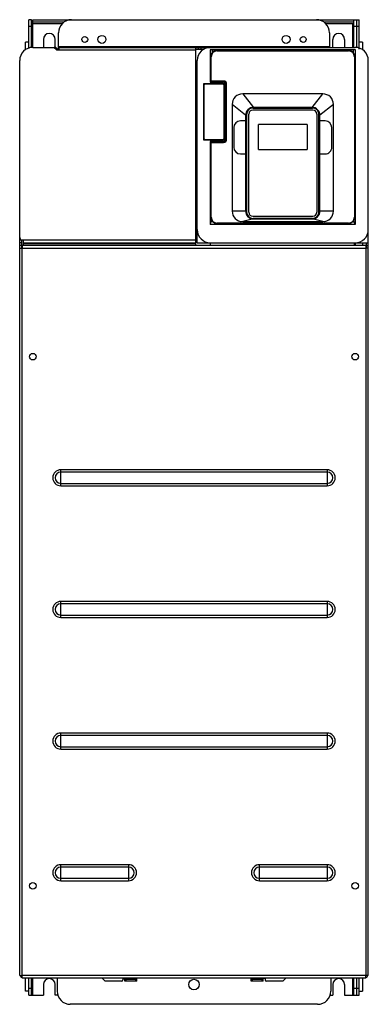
# Model space of a CAD drawing. Header units: millimetres. Extents: x 177 to 442, y 65 to 813.
import ezdxf

# ---------------------------------------------------------------- set-up
doc = ezdxf.new("R2010")
doc.units = ezdxf.units.MM
doc.header["$LTSCALE"] = 56.908157
doc.layers.get('0').update_dxf_attribs({"linetype": 'CONTINUOUS'})

msp = doc.modelspace()

# ---------------------------------------------------------------- linework, layer by layer
at = {"color": 7, "linetype": 'Continuous'}
for p, q in [((184.21, 790.84), (184.21, 812.65)), ((186.21, 812.65), (184.21, 812.65)), ((186.21, 791.54), (186.21, 812.65)), ((186.21, 809.65), (209.74, 809.65)), ((187.21, 791.65), (187.21, 812.65)), ((187.21, 812.65), (435.21, 812.65)), ((210.74, 810.65), (187.21, 810.65)), ((431.21, 810.65), (408.68, 810.65)), ((409.68, 809.65), (431.21, 809.65)), ((430.21, 809.65), (430.21, 791.65)), ((431.21, 791.65), (431.21, 812.65)), ((433.21, 812.65), (433.21, 791.54)), ((435.21, 790.15), (435.21, 812.65)), ((184.21, 807.65), (186.21, 807.65)), ((206.71, 789.65), (206.71, 802.65)), ((412.71, 802.65), (412.71, 791.65)), ((431.21, 807.65), (435.21, 807.65)), ((181.71, 789.81), (181.71, 795.65)), ((184.21, 795.65), (181.71, 795.65)), ((195.21, 797.65), (195.21, 791.58)), ((204.21, 791.58), (204.21, 797.65)), ((415.21, 791.58), (415.21, 797.65)), ((424.21, 797.65), (424.21, 791.58)), ((437.71, 795.65), (435.21, 795.65)), ((437.71, 795.65), (437.71, 789.82)), ((187.21, 791.65), (203.88, 791.65)), ((205.21, 789.65), (203.21, 791.65)), ((205.21, 789.65), (311.21, 789.65)), ((206.07, 790.3), (205.3, 791.06)), ((206.42, 790.15), (207.21, 790.15)), ((412.71, 792.15), (206.71, 792.15)), ((206.71, 791.65), (432.21, 791.65)), ((207.21, 789.65), (207.21, 791.65)), ((311.21, 641.15), (311.21, 791.65)), ((311.21, 790.15), (317.39, 790.15)), ((313.21, 790.15), (313.21, 791.65)), ((315.21, 790.15), (315.21, 791.65)), ((318.71, 790.79), (318.71, 791.65)), ((320.71, 791.48), (320.71, 791.65)), ((322.02, 789.65), (322.02, 765.15)), ((432.41, 789.65), (322.02, 789.65)), ((323.46, 789.65), (323.46, 787.32)), ((327.21, 788.95), (327.21, 789.25)), ((327.21, 789.25), (427.21, 789.25)), ((327.21, 788.95), (427.21, 788.95)), ((427.21, 789.25), (427.21, 788.95)), ((430.96, 787.32), (430.96, 789.65)), ((432.41, 657.24), (432.41, 789.65)), ((177.21, 86.65), (177.21, 781.65)), ((312.21, 643.15), (312.21, 781.65)), ((322.51, 765.75), (322.51, 784.55)), ((322.51, 784.55), (322.81, 784.55)), ((322.81, 766.05), (322.81, 784.55)), ((431.61, 784.55), (431.61, 662.55)), ((431.61, 784.55), (431.91, 784.55)), ((431.91, 784.55), (431.91, 662.55)), ((442.21, 86.65), (442.21, 781.65)), ((317.26, 721.15), (317.26, 764.15)), ((317.26, 764.15), (332.66, 764.15)), ((317.51, 722.2), (317.51, 763.1)), ((318.31, 763.9), (331.61, 763.9)), ((322.02, 765.15), (331.66, 765.15)), ((322.81, 766.05), (322.51, 765.75)), ((322.51, 765.75), (332.21, 765.75)), ((332.21, 766.05), (322.81, 766.05)), ((323.46, 765.75), (323.46, 765.15)), ((332.21, 766.05), (332.21, 765.75)), ((332.41, 763.1), (332.41, 722.2)), ((332.66, 764.15), (332.66, 721.15)), ((333.66, 763.15), (333.66, 722.15)), ((334.21, 763.75), (334.21, 721.75)), ((334.21, 763.75), (334.51, 763.75)), ((334.51, 721.75), (334.51, 763.75)), ((346.71, 756.3), (354.96, 746.05)), ((407.71, 756.3), (346.71, 756.3)), ((399.46, 746.05), (407.71, 756.3)), ((338.71, 748.3), (338.71, 667.25)), ((348.96, 740.05), (338.71, 748.3)), ((415.71, 748.3), (405.46, 740.05)), ((415.71, 667.25), (415.71, 748.3)), ((349.71, 740.56), (349.71, 666.66)), ((351.36, 666.31), (351.36, 740.91)), ((400.06, 743.91), (354.36, 743.91)), ((354.71, 745.56), (399.71, 745.56)), ((399.46, 746.05), (354.96, 746.05)), ((403.06, 740.91), (403.06, 666.31)), ((404.71, 666.66), (404.71, 740.56)), ((348.96, 735.7), (344.96, 735.7)), ((348.96, 740.05), (348.96, 667.25)), ((405.46, 667.25), (405.46, 740.05)), ((409.46, 735.7), (405.46, 735.7)), ((339.96, 730.7), (339.96, 715.7)), ((358.71, 714.01), (358.71, 733.01)), ((395.71, 733.01), (358.71, 733.01)), ((395.71, 733.01), (395.71, 714.01)), ((414.46, 715.7), (414.46, 730.7)), ((332.66, 721.15), (317.26, 721.15)), ((331.61, 721.4), (318.31, 721.4)), ((322.02, 720.15), (322.02, 657.24)), ((331.66, 720.15), (322.02, 720.15)), ((322.51, 662.55), (322.51, 719.75)), ((322.81, 719.45), (322.51, 719.75)), ((332.21, 719.75), (322.51, 719.75)), ((322.81, 662.55), (322.81, 719.45)), ((322.81, 719.45), (332.21, 719.45)), ((323.46, 720.15), (323.46, 719.75)), ((332.21, 719.75), (332.21, 719.45)), ((334.51, 721.75), (334.21, 721.75)), ((344.96, 710.7), (348.96, 710.7)), ((358.71, 714.01), (395.71, 714.01)), ((405.46, 710.7), (409.46, 710.7)), ((348.96, 667.25), (338.71, 667.25)), ((415.71, 667.25), (405.46, 667.25)), ((322.02, 657.24), (323.37, 659.96)), ((322.81, 662.55), (322.51, 662.55)), ((354.96, 661.25), (346.71, 659.25)), ((346.71, 659.25), (407.71, 659.25)), ((354.36, 663.31), (400.06, 663.31)), ((399.71, 661.66), (354.71, 661.66)), ((354.96, 661.25), (399.46, 661.25)), ((407.71, 659.25), (399.46, 661.25)), ((432.41, 657.24), (431.05, 659.96)), ((431.91, 662.55), (431.61, 662.55)), ((322.02, 657.24), (432.41, 657.24)), ((327.21, 657.85), (327.21, 658.15)), ((345.48, 658.15), (327.21, 658.15)), ((345.48, 657.85), (327.21, 657.85)), ((345.48, 657.85), (345.48, 658.15)), ((346.72, 657.79), (346.72, 658.09)), ((407.7, 658.09), (346.72, 658.09)), ((346.72, 657.79), (407.7, 657.79)), ((407.7, 658.09), (407.7, 657.79)), ((408.66, 657.83), (408.63, 658.13)), ((408.95, 657.85), (408.95, 658.15)), ((427.21, 658.15), (408.95, 658.15)), ((427.21, 657.85), (408.95, 657.85)), ((427.21, 658.15), (427.21, 657.85)), ((178.71, 645.15), (177.21, 645.15)), ((178.71, 645.15), (178.71, 639.25)), ((311.21, 645.15), (179.21, 645.15)), ((180.21, 641.15), (180.21, 645.15)), ((178.71, 643.15), (177.21, 643.15)), ((178.71, 641.15), (177.21, 641.15)), ((177.21, 639.15), (440.21, 639.15)), ((179.21, 641.15), (179.21, 639.15)), ((440.21, 641.15), (179.21, 641.15)), ((179.21, 86.65), (179.21, 639.15)), ((180.21, 643.15), (311.21, 643.15)), ((180.21, 642.65), (311.21, 642.65)), ((312.21, 643.15), (322.12, 643.15)), ((322.11, 643.15), (322.11, 641.15)), ((322.21, 643.15), (442.21, 643.15)), ((431.61, 641.15), (431.61, 643.15)), ((432.21, 643.15), (432.21, 641.15)), ((437.71, 643.15), (437.71, 641.15)), ((440.21, 641.15), (440.21, 639.15)), ((440.21, 640.96), (440.21, 641.14)), ((440.21, 639.15), (440.21, 86.65)), ((442.21, 639.15), (440.21, 639.15)), ((440.71, 639.25), (440.71, 643.15)), ((440.71, 641.15), (442.21, 641.15)), ((208.46, 458.57), (208.46, 470.73)), ((410.96, 470.73), (208.46, 470.73)), ((410.96, 468.95), (208.46, 468.95)), ((410.96, 470.73), (410.96, 458.57)), ((208.46, 460.35), (410.96, 460.35)), ((208.46, 458.57), (410.96, 458.57)), ((208.46, 358.57), (208.46, 370.73)), ((410.96, 370.73), (208.46, 370.73)), ((410.96, 368.95), (208.46, 368.95)), ((410.96, 370.73), (410.96, 358.57)), ((208.46, 360.35), (410.96, 360.35)), ((208.46, 358.57), (410.96, 358.57)), ((410.96, 270.73), (208.46, 270.73)), ((208.46, 258.57), (208.46, 270.73)), ((410.96, 270.73), (410.96, 258.57)), ((410.96, 268.95), (208.46, 268.95)), ((208.46, 260.35), (410.96, 260.35)), ((208.46, 258.57), (410.96, 258.57)), ((259.96, 170.73), (208.46, 170.73)), ((208.46, 158.57), (208.46, 170.73)), ((259.96, 168.95), (208.46, 168.95)), ((259.96, 170.73), (259.96, 158.57)), ((410.96, 170.73), (359.46, 170.73)), ((359.46, 158.57), (359.46, 170.73)), ((410.96, 168.95), (359.46, 168.95)), ((410.96, 170.73), (410.96, 158.57)), ((208.46, 160.35), (259.96, 160.35)), ((208.46, 158.57), (259.96, 158.57)), ((359.46, 160.35), (410.96, 160.35)), ((359.46, 158.57), (410.96, 158.57)), ((177.21, 86.65), (179.21, 86.65)), ((440.21, 86.65), (179.21, 86.65)), ((179.21, 84.65), (179.21, 86.65)), ((179.21, 84.84), (179.21, 84.66)), ((179.21, 84.65), (440.21, 84.65)), ((181.71, 74.65), (181.71, 84.65)), ((184.21, 71.65), (184.21, 84.65)), ((186.21, 71.65), (186.21, 84.65)), ((187.21, 71.65), (187.21, 84.65)), ((205.71, 84.65), (205.71, 74.65)), ((239.71, 84.65), (242.21, 82.15)), ((255.71, 84.15), (266.21, 84.15)), ((255.71, 84.15), (255.71, 83.15)), ((257.21, 82.15), (257.21, 84.15)), ((257.21, 83.65), (266.21, 83.65)), ((258.21, 82.15), (258.21, 83.65)), ((265.21, 83.65), (265.21, 82.15)), ((266.21, 82.15), (266.21, 84.65)), ((353.21, 82.15), (353.21, 84.65)), ((363.71, 84.15), (353.21, 84.15)), ((353.21, 83.65), (362.21, 83.65)), ((354.21, 82.15), (354.21, 83.65)), ((361.21, 83.65), (361.21, 82.15)), ((362.21, 82.15), (362.21, 84.15)), ((363.71, 84.15), (363.71, 83.15)), ((377.21, 82.15), (379.71, 84.65)), ((413.71, 84.65), (413.71, 74.65)), ((430.21, 84.65), (430.21, 71.65)), ((431.21, 71.65), (431.21, 84.65)), ((433.21, 84.65), (433.21, 71.65)), ((435.21, 71.65), (435.21, 84.65)), ((437.71, 84.65), (437.71, 74.65)), ((442.21, 86.65), (440.21, 86.65)), ((440.21, 84.65), (440.21, 86.65)), ((186.21, 76.65), (184.21, 76.65)), ((195.21, 79.65), (195.21, 71.65)), ((204.21, 71.65), (204.21, 79.65)), ((254.71, 82.15), (242.21, 82.15)), ((266.21, 82.15), (257.21, 82.15)), ((362.21, 82.15), (353.21, 82.15)), ((377.21, 82.15), (364.71, 82.15)), ((415.21, 79.65), (415.21, 71.65)), ((424.21, 79.65), (424.21, 71.65)), ((435.21, 76.65), (431.21, 76.65)), ((184.21, 74.65), (181.71, 74.65)), ((184.21, 71.65), (195.21, 71.65)), ((206.69, 71.65), (204.21, 71.65)), ((413.21, 71.65), (415.21, 71.65)), ((424.21, 71.65), (435.21, 71.65)), ((435.21, 74.65), (437.71, 74.65)), ((403.71, 64.65), (215.71, 64.65))]:
    msp.add_line(p, q, dxfattribs=at)
for points in [[(345.48, 657.85), (345.49, 657.85), (345.55, 657.85), (345.64, 657.84), (345.76, 657.83)], [(345.76, 657.83), (346.03, 657.81), (346.53, 657.79), (346.72, 657.79)], [(407.7, 657.79), (407.88, 657.79), (408.37, 657.81), (408.66, 657.83)], [(408.66, 657.83), (408.78, 657.84), (408.95, 657.85)]]:
    msp.add_lwpolyline(points, dxfattribs=at)
for centre, radius in [((239.71, 797.65), 3), ((379.71, 797.65), 3), ((226.71, 797.65), 2.25), ((392.71, 797.65), 2.25), ((187.21, 556.65), 2.5), ((432.21, 556.65), 2.5), ((187.21, 154.65), 2.5), ((432.21, 154.65), 2.5), ((309.71, 79.65), 4)]:
    msp.add_circle(centre, radius, dxfattribs=at)
for centre, radius, start, end in [((216.71, 802.65), 10, 90, 180), ((402.71, 802.65), 10, 0, 90), ((199.71, 797.65), 4.5, 0, 180), ((419.71, 797.65), 4.5, 0, 180), ((187.21, 781.65), 10, 90, 180), ((203.88, 789.65), 2, 45, 90), ((206.42, 790.65), 0.5, 225, 270), ((322.21, 781.65), 10, 90, 180), ((327.21, 784.55), 4.7, 90, 180), ((327.21, 784.55), 4.4, 90, 180), ((427.21, 784.55), 4.7, 0, 90), ((427.21, 784.55), 4.4, 0, 90), ((432.21, 781.65), 10, 0, 90), ((318.31, 763.1), 0.8, 90, 180), ((331.61, 763.1), 0.8, 0, 90), ((331.66, 763.15), 2, 0, 90), ((332.21, 763.75), 2.3, 0, 90), ((332.21, 763.75), 2, 0, 90), ((346.71, 748.3), 8, 89.99616, 180.00384), ((407.71, 748.3), 8, 359.99616, 90.00384), ((354.96, 740.05), 6, 89.99945, 180.00055), ((354.71, 740.56), 5, 90, 180), ((354.36, 740.91), 3, 90, 180), ((399.46, 740.05), 6, 359.99945, 90.00055), ((399.71, 740.56), 5, 0, 90), ((400.06, 740.91), 3, 0, 90), ((344.96, 730.7), 5, 90.00072, 179.99883), ((409.46, 730.7), 5, 0.00117, 89.99928), ((318.31, 722.2), 0.8, 180, 270), ((331.61, 722.2), 0.8, 270, 360), ((331.66, 722.15), 2, 270, 360), ((332.21, 721.75), 2.3, 270, 360), ((332.21, 721.75), 2, 270, 360), ((344.96, 715.7), 5, 180.00717, 269.99282), ((409.46, 715.7), 5, 269.99918, 0.00071), ((346.71, 667.25), 8, 180, 270.00507), ((354.96, 667.25), 6, 179.99988, 270.00011), ((354.71, 666.66), 5, 180, 270), ((354.36, 666.31), 3, 180, 270), ((399.46, 667.25), 6, 269.99989, 0.00012), ((399.71, 666.66), 5, 270, 360), ((400.06, 666.31), 3, 270, 360), ((407.71, 667.25), 8, 269.99493, 0), ((327.21, 662.55), 4.7, 180, 270), ((327.21, 662.55), 4.4, 180, 270), ((427.21, 662.55), 4.7, 270, 360), ((427.21, 662.55), 4.4, 270, 360), ((322.21, 653.15), 10, 180, 270), ((346.72, 668.27), 10.19, 264.75544, 269.99464), ((407.7, 668.27), 10.19, 270.00588, 275.24446), ((432.21, 653.15), 10, 270, 360), ((179.21, 647.15), 2, 180, 270), ((208.46, 464.65), 6.08, 90, 270), ((208.46, 464.65), 4.3, 90, 270), ((410.96, 464.65), 6.08, 270, 90), ((410.96, 464.65), 4.3, 270, 90), ((208.46, 364.65), 6.08, 90, 270), ((208.46, 364.65), 4.3, 90, 270), ((410.96, 364.65), 6.08, 270, 90), ((410.96, 364.65), 4.3, 270, 90), ((208.46, 264.65), 6.08, 90, 270), ((410.96, 264.65), 6.08, 270, 90), ((208.46, 264.65), 4.3, 90, 270), ((410.96, 264.65), 4.3, 270, 90), ((208.46, 164.65), 6.08, 90, 270), ((208.46, 164.65), 4.3, 90, 270), ((259.96, 164.65), 6.08, 270, 90), ((259.96, 164.65), 4.3, 270, 90), ((359.46, 164.65), 6.08, 90, 270), ((359.46, 164.65), 4.3, 90, 270), ((410.96, 164.65), 6.08, 270, 90), ((410.96, 164.65), 4.3, 270, 90), ((180.34, 87.65), 3, 198.88843, 248.97105), ((199.71, 79.65), 4.5, 0, 180), ((254.71, 83.15), 1, 270, 360), ((364.71, 83.15), 1, 180, 270), ((419.71, 79.65), 4.5, 0, 180), ((439.09, 87.65), 3, 291.07504, 341.16013), ((215.71, 74.65), 10, 180, 270), ((403.71, 74.65), 10, 270, 360)]:
    msp.add_arc(centre, radius, start, end, dxfattribs=at)
for points, knots in [([(345.48, 658.15), (345.5, 658.15), (345.61, 658.14), (345.71, 658.14), (345.79, 658.13)], [0, 0, 0, 0, 0.259878, 1, 1, 1, 1]), ([(345.76, 657.83), (345.76, 657.83), (345.77, 657.84), (345.77, 657.85), (345.77, 657.89), (345.77, 657.94), (345.78, 658.02), (345.79, 658.09), (345.79, 658.13)], [0, 0, 0, 0, 0.019388, 0.078163, 0.172936, 0.297468, 0.617379, 1, 1, 1, 1])]:
    msp.add_open_spline(points, degree=3, knots=knots, dxfattribs=at)
msp.add_open_spline([(408.63, 658.13), (408.74, 658.14), (408.84, 658.15), (408.95, 658.15)], degree=3, dxfattribs=at)

doc.saveas('drawing.dxf')
